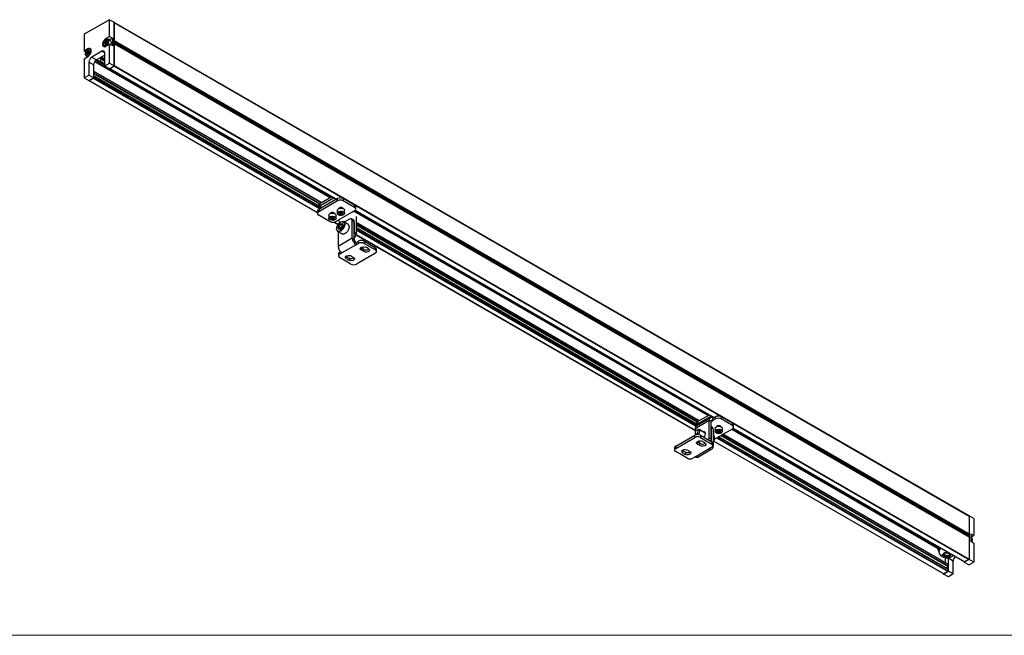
# Model space of a CAD drawing. Header units: millimetres. Extents: x -1115 to 1591, y -400 to 492.
# Tile 4 of 7: x -378 to 359, y -400 to 61. Entities that reach past the tile are written whole.
import ezdxf

# ---------------------------------------------------------------- set-up
doc = ezdxf.new("R2010")
doc.units = ezdxf.units.MM

msp = doc.modelspace()

# ---------------------------------------------------------------- linework, layer by layer
at = {"color": 7, "linetype": 'Continuous', "lineweight": 25}
for p, q in [((-310.47, 60.95), (-329.44, 50)), ((-310.47, 60.95), (-306.87, 59.02)), ((-310.47, 48.37), (-310.47, 60.95)), ((-306.87, 26.36), (-306.87, 59.02)), ((333, -310.51), (-306.87, 58.88)), ((-306.87, 58.78), (-306.87, 45.39)), ((-306.87, 58.78), (333.06, -310.65)), ((-329.44, 50), (-329.44, 37.42)), ((-314.29, 43.49), (-313.75, 44.69)), ((-313.62, 44.64), (-314.16, 43.44)), ((-313.62, 44.83), (-312.69, 45.28)), ((-312.81, 44.16), (-313.62, 44.64)), ((-312.62, 45.16), (-313.56, 44.71)), ((-313.56, 44.71), (-312.74, 44.24)), ((-310.47, 48.37), (-313.23, 46.77)), ((-312.47, 46.33), (-313.23, 46.77)), ((-312.2, 44.34), (-312.74, 43.14)), ((-312.18, 44.34), (-312.72, 43.14)), ((-312.56, 45.12), (-312.62, 45.16)), ((-312.59, 45.17), (-312.19, 44.42)), ((-312.57, 45.26), (-312.17, 44.51)), ((-309.81, 45.11), (-311.79, 46.25)), ((-308.31, 47.17), (-310.84, 45.71)), ((-310.47, 48.37), (-308.31, 47.17)), ((-308.31, 47.17), (-308.31, 41.45)), ((-306.87, 45.39), (333.06, -324.03)), ((332.85, -324.4), (-306.87, 44.9)), ((-306.87, 44.37), (332.39, -324.67)), ((-326.67, 39.02), (-329.44, 37.42)), ((-328.14, 36.65), (-329.44, 37.42)), ((-327.58, 36.27), (-326.79, 37.31)), ((-326.68, 37.22), (-327.47, 36.18)), ((-325.86, 36.75), (-326.68, 37.22)), ((-325.9, 38.57), (-326.67, 39.02)), ((-326.65, 37.4), (-325.81, 37.38)), ((-325.78, 37.25), (-326.61, 37.27)), ((-326.61, 37.27), (-325.79, 36.79)), ((-325.77, 37.25), (-325.78, 37.25)), ((-325.77, 37.24), (-325.72, 36.19)), ((-325.74, 37.29), (-325.69, 36.23)), ((-324.21, 37.91), (-325.22, 38.5)), ((-316.12, 37.27), (-323.78, 32.86)), ((-314, 36.05), (-316.12, 37.27)), ((-314.54, 41.49), (-313.53, 40.91)), ((-313.9, 42.57), (-314.3, 43.32)), ((-314.16, 43.44), (-313.34, 42.96)), ((-314.16, 43.35), (-313.76, 42.6)), ((-313.35, 42.88), (-314.16, 43.35)), ((-312.84, 43), (-313.78, 42.54)), ((-313.76, 42.6), (-313.75, 42.59)), ((-312.82, 43.04), (-313.75, 42.59)), ((-313.23, 41.06), (-310.47, 42.65)), ((-310.47, 28.43), (-310.47, 42.65)), ((-308.31, 41.45), (-310.47, 42.65)), ((332.18, -325.03), (-306.87, 43.88)), ((333, -326.43), (-306.87, 42.96)), ((-306.87, 42.86), (-306.87, 26.6)), ((333.06, -326.57), (-306.87, 42.86)), ((-329.44, 31.7), (-326.67, 33.3)), ((-329.44, 31.7), (-329.44, 17.48)), ((-327.97, 33.74), (-326.94, 33.14)), ((-327.6, 35.03), (-327.64, 36.08)), ((-326.69, 34.92), (-327.52, 34.93)), ((-327.5, 36.09), (-327.46, 35.03)), ((-326.69, 35.62), (-327.5, 36.09)), ((-327.47, 36.18), (-326.65, 35.71)), ((-327.46, 35.03), (-327.39, 34.99)), ((-326.62, 34.98), (-327.45, 34.99)), ((-327.35, 33.38), (-327.35, 32.91)), ((-326.59, 35.63), (-326.5, 35.06)), ((-325.77, 36.07), (-326.56, 35.03)), ((-325.76, 36.05), (-326.55, 35.01)), ((-323.78, 32.86), (-320.24, 30.81)), ((-321.47, 29.65), (-145.19, -72.12)), ((-321.21, 29.99), (-144.77, -71.87)), ((-320.45, 30.69), (-314, 26.97)), ((-314, 34.42), (-320.24, 30.81)), ((-320.03, 30.94), (-314, 27.46)), ((-319.9, 31.01), (-314, 27.6)), ((-317.83, 29.83), (-317.48, 30.03)), ((-314, 27.71), (-317.76, 29.87)), ((-317.75, 32.25), (-314, 30.09)), ((-317.63, 32.33), (-314, 30.23)), ((-317.2, 32.57), (-314, 30.72)), ((-316.92, 32.73), (-314, 31.05)), ((-316.77, 31.26), (-316.77, 31.67)), ((-316.77, 31.58), (-314, 29.99)), ((-316.49, 32.98), (-314, 31.54)), ((-314, 26.39), (-314, 36.05)), ((-325.9, 29.18), (-325.9, 19.53)), ((-322.36, 27.14), (-325.9, 29.18)), ((-322.36, 27.14), (-322.36, 17.41)), ((-151.82, -75.94), (-322.36, 22.51)), ((-322.36, 22.4), (-151.91, -76)), ((-314, 26.39), (-310.47, 28.43)), ((-314, 26.39), (-310.47, 24.28)), ((-310.47, 28.43), (-306.87, 26.36)), ((-310.47, 24.28), (-306.87, 26.36)), ((-310.28, 24.39), (-140.62, -73.56)), ((-307.08, 26.24), (-310.19, 24.44)), ((-310.19, 24.44), (-140.53, -73.51)), ((-307.08, 26.24), (332.85, -343.19)), ((-306.87, 26.6), (333.06, -342.82)), ((-329.44, 17.48), (-325.9, 19.53)), ((-329.44, 17.48), (-325.96, 15.34)), ((-325.96, 15.34), (-322.36, 17.41)), ((-322.36, 17.41), (-325.9, 19.53)), ((-325.84, 15.41), (-154.7, -83.39)), ((-325.75, 15.46), (-322.64, 17.26)), ((-325.75, 15.46), (-154.7, -83.29)), ((-322.64, 17.26), (-152.97, -80.69)), ((-322.36, 21.26), (-152.9, -76.57)), ((-322.36, 20.77), (-153.32, -76.82)), ((-151.47, -79.82), (-322.36, 18.83)), ((-322.36, 18.73), (-151.56, -79.87)), ((-322.36, 17.59), (-152.55, -80.45)), ((-139.68, -73.02), (-153.82, -81.18)), ((-153.11, -76.69), (-144.15, -71.52)), ((-153.11, -78.32), (-142.74, -72.33)), ((-139.68, -74.65), (-139.68, -73.02)), ((-135.44, -73.02), (-135.44, -74.65)), ((-126.95, -77.91), (-135.44, -73.02)), ((-153.99, -77.91), (-153.99, -78.37)), ((-139.68, -74.65), (-153.82, -82.81)), ((-153.11, -76.69), (-153.11, -78.32)), ((-138.7, -80.25), (-138.7, -80.37)), ((-135.7, -80.37), (-135.7, -80.25)), ((-126.95, -79.55), (-135.44, -74.65)), ((-126.95, -79.55), (-126.95, -77.91)), ((-126.07, -80.77), (-126.07, -79.14)), ((-154.7, -82.41), (-154.7, -84.04)), ((-153.82, -81.18), (-153.82, -82.81)), ((-153.82, -85.26), (-145.34, -90.16)), ((-146.32, -85.39), (-146.32, -87.67)), ((-145.07, -83.92), (-145.07, -84.04)), ((-144.54, -88.41), (-145.07, -87.71)), ((-145.05, -87.6), (-144.26, -86.98)), ((-144.99, -87.59), (-144.19, -86.98)), ((-144.99, -87.6), (-144.99, -87.59)), ((-144.98, -87.59), (-144.98, -87.61)), ((-144.98, -87.61), (-144.45, -88.31)), ((-144.45, -87.37), (-144.53, -87.24)), ((-144.46, -87.18), (-144.39, -87.3)), ((-144.45, -88.31), (-144.45, -87.37)), ((-144.37, -87.4), (-144.37, -88.34)), ((-144.37, -88.34), (-143.05, -88.43)), ((-144.08, -86.95), (-142.76, -87.04)), ((-144.07, -86.94), (-142.75, -87.02)), ((-143.05, -88.43), (-143.05, -87.49)), ((-143.02, -87.39), (-142.68, -87.07)), ((-142.62, -87.14), (-142.96, -87.47)), ((-142.96, -87.47), (-142.96, -88.41)), ((-142.96, -88.41), (-142.17, -87.79)), ((-142.09, -87.91), (-142.88, -88.53)), ((-142.67, -87.07), (-142.15, -87.77)), ((-142.67, -87.07), (-142.67, -87.07)), ((-142.59, -87.09), (-142.07, -87.8)), ((-142.17, -87.79), (-142.17, -87.74)), ((-142.15, -87.77), (-142.15, -87.77)), ((-142.07, -84.04), (-142.07, -83.92)), ((-140.82, -87.67), (-140.82, -85.39)), ((-139.95, -81.71), (-139.95, -84)), ((-128.72, -83.02), (-139.33, -89.14)), ((-138.18, -84.74), (-138.71, -84.04)), ((-138.68, -83.92), (-137.89, -83.31)), ((-138.63, -83.92), (-138.62, -83.92)), ((-138.62, -83.92), (-137.83, -83.3)), ((-138.61, -83.91), (-138.61, -83.93)), ((-138.61, -83.93), (-138.09, -84.64)), ((-138.09, -83.69), (-138.16, -83.56)), ((-138.09, -83.51), (-138.03, -83.62)), ((-138.09, -84.64), (-138.09, -83.69)), ((-136.7, -84.9), (-138.02, -84.81)), ((-138.01, -83.73), (-138.01, -84.67)), ((-138.01, -84.67), (-136.69, -84.76)), ((-137.72, -83.28), (-136.4, -83.37)), ((-137.71, -83.26), (-136.39, -83.35)), ((-136.69, -84.76), (-136.69, -83.82)), ((-136.66, -83.71), (-136.32, -83.39)), ((-136.26, -83.46), (-136.6, -83.79)), ((-136.6, -83.79), (-136.6, -84.74)), ((-136.6, -84.74), (-135.8, -84.12)), ((-135.72, -84.24), (-136.52, -84.85)), ((-136.31, -83.4), (-135.78, -84.1)), ((-136.31, -83.4), (-136.31, -83.4)), ((-136.23, -83.42), (-135.7, -84.12)), ((-135.8, -84.12), (-135.8, -84.07)), ((-135.78, -84.1), (-135.78, -84.1)), ((-130.84, -88.33), (-134.72, -90.57)), ((-134.45, -84), (-134.45, -81.71)), ((-127.93, -88.99), (-129.34, -88.18)), ((-128.72, -83.02), (-126.95, -82)), ((-127.51, -82.32), (137.65, -235.4)), ((-127.09, -82.08), (138.07, -235.15)), ((-126.53, -81.69), (142.23, -236.84)), ((-126.46, -81.63), (142.32, -236.79)), ((-125.89, -86.28), (-125.89, -99.35)), ((-143.06, -88.57), (-144.38, -88.48)), ((-142.25, -90.58), (-139.33, -92.26)), ((-142.12, -90.55), (-139.28, -92.19)), ((-141.09, -90.16), (-139.33, -89.14)), ((-139.1, -95.72), (-139.25, -94.21)), ((-139.07, -93.66), (-137.95, -92.07)), ((-138.82, -94.19), (-138.68, -95.7)), ((-137.34, -95.05), (-138.82, -94.19)), ((-137.61, -92.32), (-138.74, -93.91)), ((-138.74, -93.91), (-137.25, -94.77)), ((-138.68, -95.7), (-138.52, -95.79)), ((-137.39, -95.72), (-138.66, -95.8)), ((-136.13, -93.18), (-137.61, -92.32)), ((-137.53, -91.78), (-136.26, -91.7)), ((-136.14, -92.1), (-137.4, -92.17)), ((-137.4, -92.17), (-136.02, -92.98)), ((-136.07, -93.96), (-137.2, -95.55)), ((-136.04, -94.01), (-137.16, -95.6)), ((-136.1, -92.12), (-136.14, -92.1)), ((-136.1, -92.1), (-135.95, -93.61)), ((-136.01, -91.95), (-135.87, -93.46)), ((-132.04, -92.12), (-135.29, -90.24)), ((-128.72, -102.61), (-128.72, -89.55)), ((-127.3, -90.37), (-128.72, -89.55)), ((-127.3, -90.37), (-127.3, -98.53)), ((-127.3, -103.43), (-127.3, -90.37)), ((131.02, -239.23), (-125.89, -90.92)), ((-125.89, -91.02), (130.93, -239.28)), ((-125.89, -92.16), (129.94, -239.85)), ((-125.89, -92.65), (129.53, -240.1)), ((130.2, -242.43), (-125.89, -94.59)), ((-125.89, -94.69), (130.11, -242.48)), ((-139.54, -97.6), (-136.29, -99.48)), ((-139.33, -97.72), (-139.33, -108.74)), ((-128.72, -102.61), (-139.33, -108.74)), ((-137.59, -95.89), (-138.85, -95.97)), ((-127.3, -103.43), (-128.72, -102.61)), ((-127.3, -98.53), (-125.89, -99.35)), ((-125.95, -99.99), (127.96, -246.56)), ((-125.92, -99.9), (127.96, -246.46)), ((-125.89, -95.84), (129.12, -243.05)), ((-125.89, -96.32), (128.7, -243.3)), ((-125.82, -99.31), (-125.82, -98.57)), ((-125.89, -107.51), (-136.5, -113.64)), ((-125.89, -105.88), (-124.12, -104.86)), ((-125.89, -105.88), (-125.89, -107.51)), ((-125.89, -107.51), (-124.12, -106.49)), ((-124.12, -106.49), (-124.12, -104.86)), ((-121.67, -110.02), (-122.3, -109.65)), ((-121.67, -111.65), (-121.67, -110.02)), ((-119.88, -104.86), (-119.88, -106.49)), ((-119.88, -104.86), (-111.39, -109.76)), ((-119.88, -106.49), (-111.39, -111.39)), ((-111.39, -111.39), (-111.39, -109.76)), ((-139.14, -114.25), (-139.14, -115.88)), ((-138.26, -113.02), (-137.66, -112.68)), ((-138.26, -113.02), (-138.26, -114.66)), ((-138.26, -114.66), (-136.5, -113.64)), ((-129.78, -122), (-138.26, -117.11)), ((-133.43, -117.73), (-133.43, -116.09)), ((-130.85, -119.21), (-130.85, -117.58)), ((-111.39, -113.84), (-125.54, -122)), ((-120.32, -112.43), (-120.32, -110.79)), ((-110.52, -112.62), (-110.52, -110.98)), ((129.73, -239.97), (138.69, -234.8)), ((129.73, -241.6), (140.11, -235.61)), ((127.96, -245.07), (138.57, -238.95)), ((139.4, -237.12), (128.79, -243.24)), ((128.85, -241.2), (128.85, -241.65)), ((129.73, -239.97), (129.73, -241.6)), ((138.57, -252.02), (138.57, -238.95)), ((139.98, -239.77), (138.57, -238.95)), ((139.98, -239.77), (141.4, -238.95)), ((139.98, -252.83), (139.98, -239.77)), ((143.16, -236.3), (141.4, -237.32)), ((141.4, -238.95), (141.4, -237.32)), ((143.16, -237.93), (141.4, -238.95)), ((143.16, -237.93), (143.16, -236.3)), ((147.41, -236.3), (147.41, -237.93)), ((155.89, -241.2), (147.41, -236.3)), ((155.89, -242.83), (147.41, -237.93)), ((155.89, -242.83), (155.89, -241.2)), ((156.77, -244.05), (156.77, -242.42)), ((113.47, -258.34), (127.61, -250.18)), ((127.61, -251.81), (127.61, -250.18)), ((127.89, -248.38), (127.89, -249.12)), ((127.96, -245.07), (127.96, -247.89)), ((127.96, -249.65), (127.96, -250.01)), ((129.66, -246.06), (129.02, -246.42)), ((135.49, -248.58), (130.91, -245.93)), ((131.85, -250.18), (131.85, -251.81)), ((131.85, -250.18), (140.34, -255.08)), ((135.48, -248.49), (135.36, -248.5)), ((140.77, -244.11), (139.98, -243.65)), ((139.98, -244.67), (139.98, -254.88)), ((141.4, -245.48), (139.98, -244.67)), ((141.4, -245.48), (141.4, -258.55)), ((141.61, -250.09), (141.4, -249.97)), ((142.02, -250.45), (142.02, -248.67)), ((142.4, -253.07), (155.89, -245.28)), ((142.89, -244.99), (142.89, -247.28)), ((144.14, -243.53), (144.14, -243.65)), ((144.37, -247.83), (144.22, -247.07)), ((144.3, -246.96), (145.37, -246.51)), ((144.32, -246.97), (144.32, -246.99)), ((144.32, -246.98), (144.47, -247.74)), ((144.34, -246.97), (145.41, -246.52)), ((144.47, -247.74), (144.47, -246.92)), ((145.71, -248.23), (144.49, -247.92)), ((144.53, -246.89), (144.53, -247.79)), ((144.53, -247.79), (145.75, -248.09)), ((145.54, -246.51), (146.76, -246.81)), ((145.57, -246.49), (146.78, -246.8)), ((145.75, -248.09), (145.75, -247.15)), ((145.8, -247.06), (146.39, -246.72)), ((145.85, -247.14), (145.85, -248.09)), ((145.85, -248.09), (146.92, -247.63)), ((146.98, -247.76), (145.91, -248.22)), ((146.81, -246.83), (146.96, -247.59)), ((146.9, -246.89), (147.06, -247.65)), ((146.92, -247.63), (146.92, -247.39)), ((147.14, -243.65), (147.14, -243.53)), ((147.2, -250.3), (317.29, -348.49)), ((147.62, -250.05), (317.51, -348.13)), ((148.39, -247.28), (148.39, -244.99)), ((148.61, -249.48), (317.51, -346.98)), ((317.44, -346.85), (148.7, -249.43)), ((155.33, -245.6), (309.99, -334.89)), ((155.75, -245.36), (309.99, -334.4)), ((156.32, -244.97), (329.59, -345)), ((156.38, -244.91), (329.74, -344.98)), ((113.47, -259.98), (127.61, -251.81)), ((130.06, -255.34), (129.43, -254.97)), ((130.06, -256.97), (130.06, -255.34)), ((131.41, -257.75), (131.41, -256.12)), ((131.85, -251.81), (140.34, -256.71)), ((138.57, -252.02), (139.98, -252.83)), ((140.34, -256.71), (140.34, -255.08)), ((141.21, -257.94), (141.21, -256.3)), ((141.88, -254.6), (314.03, -353.98)), ((141.92, -254.52), (314.18, -353.97)), ((144.01, -252.14), (317.29, -352.17)), ((144.44, -251.89), (317.51, -351.8)), ((145.43, -251.32), (317.51, -350.66)), ((317.44, -350.52), (145.51, -251.27)), ((112.59, -259.57), (112.59, -261.2)), ((113.47, -258.34), (113.47, -259.98)), ((121.95, -267.33), (113.47, -262.43)), ((118.3, -263.05), (118.3, -261.41)), ((120.88, -264.53), (120.88, -262.9)), ((127.96, -266.31), (138.57, -260.18)), ((129.96, -266.5), (140.57, -260.38)), ((140.34, -259.16), (138.57, -260.18)), ((141.11, -258.38), (141.4, -258.55)), ((127.96, -266.31), (126.19, -267.33)), ((332.94, -310.48), (333.06, -310.4)), ((333.06, -310.4), (333.06, -343.07)), ((336.54, -312.55), (333.06, -310.4)), ((333.06, -310.65), (333.06, -324.03)), ((336.54, -312.55), (336.54, -325.14)), ((334.45, -323.89), (336.54, -325.14)), ((334.45, -323.89), (334.45, -329.61)), ((332.18, -325.03), (332.18, -325.95)), ((332.85, -324.4), (332.39, -324.67)), ((333.06, -326.57), (333.06, -342.82)), ((334.45, -326.34), (336.54, -325.14)), ((335.07, -327.17), (334.45, -326.81)), ((336.54, -330.85), (334.45, -329.61)), ((336.54, -330.85), (336.54, -345.07)), ((309.99, -334), (310.1, -333.75)), ((309.99, -336.24), (309.99, -334)), ((310.4, -335.27), (310.4, -333.93)), ((310.44, -336.74), (310.44, -337.15)), ((315.38, -345.66), (315.38, -341.8)), ((317.57, -352.01), (317.57, -342.28)), ((321.1, -344.32), (317.57, -342.28)), ((321.1, -353.98), (321.1, -344.32)), ((333.06, -343.07), (329.46, -345.14)), ((329.46, -344.93), (329.46, -345.14)), ((329.46, -345.14), (333, -347.11)), ((332.85, -343.19), (329.74, -344.98)), ((336.54, -345.07), (333, -347.11)), ((336.54, -345.07), (333.06, -343.07)), ((317.57, -352.01), (313.97, -354.09)), ((314.18, -353.97), (317.29, -352.17)), ((315.61, -349.46), (317.29, -348.49)), ((317.51, -348.13), (317.51, -346.98)), ((317.51, -351.8), (317.51, -350.66)), ((321.1, -353.98), (317.57, -352.01)), ((313.97, -354.09), (313.97, -353.94)), ((317.57, -356.02), (313.97, -354.09)), ((321.1, -353.98), (317.57, -356.02))]:
    msp.add_line(p, q, dxfattribs=at)
at = {"color": 7, "linetype": 'Continuous', "lineweight": 18}
msp.add_line((-1114.81, -399.92), (382.28, -399.92), dxfattribs=at)
at = {"color": 7, "linetype": 'Continuous', "lineweight": 25, "flags": 128}
for points in [[(-313.23, 46.77), (-314.08, 46.11), (-314.82, 45.18), (-315.38, 44.11), (-315.67, 43), (-315.67, 42.01), (-315.38, 41.25), (-314.82, 40.81), (-314.08, 40.74), (-313.23, 41.06)], [(-313.39, 41.67), (-314.05, 41.49), (-314.61, 41.65), (-314.97, 42.11), (-315.11, 42.81), (-314.99, 43.66), (-314.63, 44.55), (-314.09, 45.35), (-313.43, 45.96), (-312.74, 46.29), (-312.12, 46.3), (-311.65, 45.99), (-311.4, 45.39), (-311.39, 44.6), (-311.63, 43.72), (-312.09, 42.86), (-312.7, 42.15), (-313.39, 41.67)], [(-311.61, 46.13), (-311.52, 46.02), (-311.26, 45.41), (-311.25, 44.59), (-311.5, 43.67), (-311.98, 42.78), (-312.61, 42.04), (-313.32, 41.54)], [(-312.18, 44.34), (-312.19, 44.34), (-312.2, 44.34), (-312.2, 44.34), (-312.2, 44.34)], [(-309.81, 45.11), (-309.54, 44.88), (-309.28, 44.27), (-309.27, 43.45), (-309.52, 42.53), (-309.66, 42.21)], [(-325.81, 38.58), (-325.27, 38.4), (-324.91, 37.93), (-324.8, 37.21), (-324.93, 36.35), (-325.3, 35.47), (-325.86, 34.68), (-326.52, 34.09), (-327.21, 33.77), (-327.82, 33.79), (-328.28, 34.12), (-328.52, 34.72), (-328.51, 35.52), (-328.25, 36.41), (-327.78, 37.26), (-327.16, 37.97), (-326.47, 38.42), (-325.81, 38.58)], [(-325.22, 38.5), (-325.14, 38.45), (-324.78, 37.95), (-324.65, 37.21), (-324.79, 36.32), (-325.18, 35.4), (-325.75, 34.58), (-326.44, 33.97), (-327.16, 33.64), (-327.79, 33.66), (-327.97, 33.74)], [(-326.67, 33.3), (-325.82, 33.96), (-325.08, 34.89), (-324.53, 35.97), (-324.23, 37.07), (-324.23, 38.06), (-324.53, 38.82), (-325.08, 39.27), (-325.82, 39.33), (-326.67, 39.02)], [(-313.32, 41.54), (-314.01, 41.36), (-314.54, 41.49)], [(-313.76, 42.59), (-313.76, 42.59), (-313.76, 42.6)], [(-312.74, 43.14), (-312.74, 43.14), (-312.73, 43.14), (-312.73, 43.14), (-312.72, 43.14)], [(-326.55, 35.01), (-326.55, 35.02), (-326.56, 35.02), (-326.56, 35.03), (-326.56, 35.03)], [(-325.77, 36.07), (-325.77, 36.07), (-325.77, 36.07), (-325.76, 36.06), (-325.76, 36.05)], [(-153.11, -78.32), (-153.49, -78.59), (-153.54, -78.63)], [(-139.95, -81.71), (-139.89, -81.38), (-139.51, -80.85), (-138.81, -80.42), (-137.9, -80.18), (-136.89, -80.13)], [(-138.34, -79.92), (-138.68, -80.22), (-138.78, -80.4)], [(-135.63, -80.4), (-135.73, -80.22), (-136.07, -79.92), (-136.59, -79.72), (-137.2, -79.64), (-137.82, -79.72), (-138.34, -79.92)], [(-136.89, -80.13), (-135.92, -80.31), (-135.13, -80.67), (-134.62, -81.17), (-134.45, -81.71)], [(-146.32, -85.39), (-146.26, -85.06), (-145.87, -84.52), (-145.17, -84.1), (-144.26, -83.85), (-143.25, -83.81)], [(-146.32, -87.67), (-146.26, -87.34), (-145.87, -86.81), (-145.17, -86.38), (-144.26, -86.14), (-143.25, -86.09)], [(-143.26, -86.23), (-142.33, -86.4), (-141.57, -86.75), (-141.08, -87.23), (-140.92, -87.79), (-141.12, -88.34), (-141.65, -88.81), (-142.44, -89.14), (-143.38, -89.28), (-144.35, -89.21), (-145.21, -88.95), (-145.85, -88.53), (-146.18, -88), (-146.16, -87.44), (-145.79, -86.92), (-145.12, -86.51), (-144.23, -86.27), (-143.26, -86.23)], [(-144.7, -83.59), (-145.05, -83.89), (-145.14, -84.07)], [(-144.98, -87.61), (-144.98, -87.6), (-144.99, -87.59)], [(-142, -84.07), (-142.09, -83.89), (-142.44, -83.59), (-142.96, -83.39), (-143.57, -83.32), (-144.18, -83.39), (-144.7, -83.59)], [(-144.08, -86.95), (-144.08, -86.95), (-144.08, -86.95), (-144.07, -86.94), (-144.07, -86.94)], [(-143.25, -83.81), (-142.29, -83.98), (-141.49, -84.34), (-140.98, -84.85), (-140.82, -85.39)], [(-143.25, -86.09), (-142.29, -86.27), (-141.49, -86.63), (-140.98, -87.13), (-140.82, -87.67)], [(-142.76, -87.04), (-142.76, -87.04), (-142.76, -87.04), (-142.76, -87.03), (-142.75, -87.02)], [(-139.95, -84), (-139.89, -83.67), (-139.51, -83.13), (-138.81, -82.71), (-137.9, -82.46), (-136.89, -82.42)], [(-136.9, -82.56), (-135.97, -82.73), (-135.21, -83.08), (-134.71, -83.56), (-134.55, -84.11), (-134.76, -84.66), (-135.29, -85.14), (-136.08, -85.46), (-137.02, -85.61), (-137.99, -85.54), (-138.85, -85.28), (-139.49, -84.86), (-139.82, -84.33), (-139.8, -83.76), (-139.42, -83.24), (-138.75, -82.84), (-137.87, -82.6), (-136.9, -82.56)], [(-138.61, -83.93), (-138.62, -83.93), (-138.62, -83.92)], [(-137.72, -83.28), (-137.71, -83.28), (-137.71, -83.28), (-137.71, -83.27), (-137.71, -83.26)], [(-136.89, -82.42), (-135.92, -82.59), (-135.13, -82.96), (-134.62, -83.46), (-134.45, -84)], [(-136.4, -83.37), (-136.4, -83.37), (-136.39, -83.37), (-136.39, -83.36), (-136.39, -83.35)], [(-139.84, -97.15), (-140.19, -96.66), (-140.41, -95.82), (-140.37, -94.82), (-140.08, -93.72), (-139.57, -92.64), (-138.88, -91.66), (-138.07, -90.88), (-137.21, -90.36), (-136.39, -90.14), (-135.81, -90.21)], [(-135.88, -95.54), (-136.63, -96.43), (-137.47, -97.09), (-138.32, -97.46), (-139.1, -97.51), (-139.74, -97.24), (-139.84, -97.15)], [(-135.65, -95.71), (-136.45, -96.64), (-137.33, -97.34), (-138.22, -97.73), (-139.04, -97.78), (-139.54, -97.6)], [(-137.2, -95.55), (-137.2, -95.55), (-137.2, -95.56), (-137.18, -95.58), (-137.16, -95.6)], [(-136.14, -92.1), (-136.11, -92.1), (-136.11, -92.1)], [(-136.07, -93.96), (-136.07, -93.96), (-136.07, -93.97), (-136.06, -93.99), (-136.04, -94.01)], [(-135.81, -90.21), (-135.67, -90.26), (-135.12, -90.69), (-134.79, -91.41), (-134.7, -92.34), (-134.86, -93.4), (-135.27, -94.5), (-135.88, -95.54)], [(-135.29, -90.24), (-134.86, -90.62), (-134.51, -91.37), (-134.41, -92.34), (-134.59, -93.46), (-135.01, -94.61), (-135.65, -95.71)], [(-132.04, -92.12), (-131.61, -92.5), (-131.25, -93.25), (-131.16, -94.22), (-131.33, -95.34), (-131.76, -96.49), (-132.4, -97.59)], [(-132.4, -97.59), (-133.19, -98.52), (-134.08, -99.21), (-134.96, -99.6), (-135.78, -99.65), (-136.29, -99.48)], [(-125.82, -99.31), (-125.83, -99.52), (-125.96, -100.03)], [(-121.67, -111.65), (-122.35, -111.24), (-122.7, -110.72), (-122.68, -110.15), (-122.29, -109.64), (-121.58, -109.25), (-120.68, -109.04), (-119.7, -109.06), (-118.81, -109.28)], [(-133.43, -117.73), (-133.82, -117.21), (-133.84, -116.65), (-133.49, -116.12), (-132.82, -115.72), (-131.92, -115.49), (-130.95, -115.48), (-130.04, -115.68), (-129.33, -116.07)], [(-127.98, -116.85), (-127.31, -117.26), (-126.96, -117.78), (-126.98, -118.34), (-127.37, -118.86), (-128.07, -119.25), (-128.98, -119.45), (-129.96, -119.44), (-130.85, -119.21)], [(-116.23, -110.77), (-115.84, -111.29), (-115.81, -111.85), (-116.17, -112.38), (-116.84, -112.78), (-117.74, -113.01), (-118.71, -113.02), (-119.62, -112.82), (-120.32, -112.43)], [(129.73, -241.6), (129.36, -241.87), (129.31, -241.91)], [(147.21, -243.68), (147.12, -243.5), (146.77, -243.2), (146.25, -243), (145.64, -242.93), (145.03, -243), (144.51, -243.2), (144.16, -243.5), (144.07, -243.68)], [(127.89, -249.12), (127.94, -249.56), (128.1, -249.95)], [(128.36, -247.06), (128.06, -247.6), (127.9, -248.17), (127.92, -248.67), (128.11, -249.03), (128.43, -249.18), (128.84, -249.12), (129.29, -248.85), (129.69, -248.4), (129.99, -247.86), (130.14, -247.29), (130.12, -246.79), (129.94, -246.43), (129.61, -246.27), (129.2, -246.34), (128.76, -246.61), (128.36, -247.06)], [(130.23, -249.7), (130.7, -249.15), (131.16, -248.29), (131.4, -247.41), (131.38, -246.63), (131.09, -246.07), (130.58, -245.82), (129.94, -245.92), (129.66, -246.06)], [(133.54, -247.45), (134.03, -247.3), (134.71, -247.36), (135.21, -247.76), (135.48, -248.45), (135.48, -249.35), (135.21, -250.35), (134.71, -251.33), (134.46, -251.69)], [(134.95, -248.27), (135.07, -248.22), (135.39, -248.13)], [(141.4, -249.94), (141.43, -249.97), (141.52, -250.04)], [(141.4, -255.35), (141.59, -255.03), (142.13, -253.89), (142.44, -252.74), (142.48, -251.68), (142.25, -250.81), (141.78, -250.2), (141.61, -250.09)], [(142.89, -244.99), (142.98, -244.59), (143.41, -244.07), (144.14, -243.66), (145.07, -243.44), (146.08, -243.43), (147.03, -243.62), (147.79, -244.01), (148.27, -244.52), (148.39, -244.99)], [(142.89, -247.28), (142.98, -246.88), (143.41, -246.35), (144.14, -245.95), (145.07, -245.73), (146.08, -245.71), (147.03, -245.91), (147.79, -246.29), (148.27, -246.81), (148.39, -247.28)], [(143.01, -247.54), (143.07, -246.98), (143.49, -246.47), (144.19, -246.08), (145.09, -245.86), (146.07, -245.85), (146.98, -246.04), (147.72, -246.41), (148.17, -246.91), (148.28, -247.47), (148.04, -248.01), (147.47, -248.47), (146.65, -248.77), (145.7, -248.89), (144.74, -248.8), (143.9, -248.51), (143.29, -248.07), (143.01, -247.54)], [(145.54, -246.51), (145.54, -246.51), (145.55, -246.51), (145.56, -246.5), (145.57, -246.49)], [(146.78, -246.8), (146.78, -246.81), (146.77, -246.81), (146.76, -246.81), (146.76, -246.81)], [(130.06, -256.97), (129.38, -256.56), (129.03, -256.04), (129.05, -255.47), (129.44, -254.96), (130.15, -254.57), (131.05, -254.37), (132.03, -254.38), (132.92, -254.6)], [(135.5, -256.09), (135.89, -256.61), (135.92, -257.17), (135.56, -257.7), (134.89, -258.1), (133.99, -258.33), (133.02, -258.34), (132.11, -258.14), (131.41, -257.75)], [(118.3, -263.05), (117.91, -262.53), (117.89, -261.97), (118.24, -261.44), (118.91, -261.04), (119.81, -260.81), (120.78, -260.8), (121.69, -261), (122.4, -261.39)], [(123.75, -262.17), (124.42, -262.58), (124.77, -263.1), (124.75, -263.67), (124.36, -264.18), (123.66, -264.57), (122.75, -264.77), (121.77, -264.76), (120.88, -264.53)], [(335.22, -330.07), (335.28, -329.95), (335.58, -329.03), (335.63, -328.18), (335.42, -327.51), (335.07, -327.17)], [(314.27, -339.7), (314.24, -339.67), (314.22, -339.27), (314.45, -338.89), (314.97, -338.52), (315.7, -338.29), (316.53, -338.22), (317.35, -338.32), (318.04, -338.59), (318.5, -338.95), (318.69, -339.35), (318.61, -339.76), (318.27, -340.13), (317.66, -340.45), (317.1, -340.59), (317.1, -340.59)], [(317.57, -342.28), (317.61, -341.78), (317.61, -341.77)]]:
    msp.add_lwpolyline(points, dxfattribs=at)
at = {"color": 7, "linetype": 'Continuous', "lineweight": 25}
for centre, radius, start, end in [((-313.48, 44.58), 0.292, 119.10411, 157.50888), ((-313.9, 44.16), 0.548, 60.02076, 74.6657), ((-313.48, 44.83), 0.144, 177.87797, 236.78437), ((-313.49, 44.58), 0.146, 119.10411, 157.50888), ((-312.67, 44.11), 0.146, 119.10411, 157.50888), ((-312.88, 44.12), 0.177, 7.20871, 40.17525), ((-312.64, 45.22), 0.0819, 30.76441, 124.10121), ((-312.54, 45.28), 0.144, 177.87797, 236.78437), ((-312.6, 45.11), 0.05, 75.02369, 119.51189), ((-312.52, 45.2), 0.0781, 133.7327, 203.83917), ((-312.12, 44.45), 0.078, 133.69729, 204.42983), ((-312.36, 44.44), 0.204, 331.48154, 20.66109), ((-326.63, 37.2), 0.195, 96.95218, 147.70635), ((-326.45, 37.62), 0.462, 222.57907, 239.95616), ((-326.6, 37.17), 0.0975, 96.95218, 147.70635), ((-326.55, 37.36), 0.112, 158.18488, 234.18465), ((-325.71, 37.34), 0.112, 158.18488, 234.18465), ((-325.82, 37.3), 0.0841, 353.61802, 85.17663), ((-325.71, 37.24), 0.0529, 116.53095, 177.61748), ((-315.3, 36.26), 1.31, 350.78596, 129.20329), ((-314.11, 43.39), 0.204, 151.48154, 200.66109), ((-314.21, 43.25), 0.114, 65.65036, 140.24732), ((-314.43, 42.96), 0.548, 60.02076, 74.6657), ((-314.07, 43.39), 0.102, 151.48154, 200.66109), ((-313.81, 42.5), 0.114, 65.65036, 140.24732), ((-313.83, 42.61), 0.0819, 210.76441, 304.10121), ((-313.72, 42.55), 0.0554, 120.46545, 181.55428), ((-313.25, 42.91), 0.102, 151.48154, 200.66109), ((-313.32, 42.98), 0.106, 256.58622, 307.81591), ((-313.11, 43.17), 0.306, 222.16607, 242.20213), ((-312.99, 43.25), 0.292, 299.10411, 337.50888), ((-312.79, 43), 0.0557, 121.66343, 181.45859), ((-313.6, 39.77), 4.46, 78.40267, 79.76638), ((-327.35, 36.08), 0.299, 141.56166, 179.38879), ((-327.57, 35.96), 0.148, 62.9639, 120.18089), ((-327.53, 34.9), 0.148, 62.9639, 120.18089), ((-327.52, 35.02), 0.0841, 173.61802, 265.17663), ((-327.24, 36.58), 0.462, 222.57907, 239.95616), ((-327.45, 34.91), 0.0801, 93.54246, 164.93814), ((-327.35, 36.09), 0.149, 141.56166, 179.38879), ((-327.41, 35.03), 0.0528, 178.98279, 224.64754), ((-326.54, 35.61), 0.149, 141.56166, 179.38879), ((-326.65, 35.8), 0.187, 259.98321, 291.26712), ((-326.71, 35.11), 0.195, 276.95218, 327.70635), ((-326.61, 34.9), 0.0804, 94.73584, 164.8673), ((-337.61, 26.47), 14.33, 39.69221, 40.11637), ((-321.29, 28.97), 4.61, 122.60548, 177.39452), ((-325.78, 36.7), 0.0975, 96.95218, 147.70635), ((-325.93, 36.47), 0.282, 55.79682, 77.58549), ((-325.87, 36.72), 0.102, 350.81833, 43.9274), ((-325.99, 36.24), 0.299, 321.56166, 359.38879), ((-325.67, 36.19), 0.0531, 116.60755, 176.71102), ((-317.76, 26.93), 4.61, 122.60548, 177.39452), ((-319.02, 31.74), 2.25, 301.93975, 358.06563), ((-318.27, 31.31), 1.5, 301.93975, 358.06563), ((-137.56, -77.11), 4.61, 62.60967, 117.39033), ((-152.49, -78.06), 1.51, 114.37466, 174.3052), ((-137.56, -78.74), 4.61, 62.60967, 117.39033), ((-127.57, -79.29), 1.51, 5.6948, 65.62534), ((-127.42, -80.77), 1.31, 290.78342, 69.21658), ((-153.2, -82.55), 1.51, 114.37466, 174.3052), ((-153.36, -84.04), 1.31, 110.78342, 249.21658), ((-145.01, -87.66), 0.0787, 120.69334, 216.64247), ((-145.1, -87.6), 0.118, 282.74951, 354.71381), ((-145.02, -87.54), 0.0589, 241.06826, 303.97381), ((-144.57, -88.3), 0.118, 282.74951, 354.71381), ((-144.38, -88.26), 0.221, 223.53363, 270.05489), ((-144.34, -87.4), 0.116, 114.77007, 162.57886), ((-144.37, -87.29), 0.111, 223.53363, 270.05489), ((-144.37, -88.23), 0.111, 223.53363, 270.05489), ((-144.02, -87.29), 0.366, 181.53923, 198.27404), ((-145.22, -88.34), 0.845, 350.53902, 0.00824), ((-144.1, -87.21), 0.279, 84.19475, 123.85879), ((-144.23, -86.93), 0.0605, 241.9058, 301.99437), ((-143.9, -88.43), 0.845, 350.53902, 0.00824), ((-144.27, -87.06), 1.29, 340.49379, 345.19989), ((-143.04, -87.35), 0.139, 264.19475, 303.85879), ((-143.04, -88.29), 0.139, 264.19475, 303.85879), ((-143.11, -87.52), 0.16, 19.47628, 55.59679), ((-142.82, -88.4), 0.137, 183.69658, 245.64333), ((-142.75, -87.24), 0.221, 43.53363, 90.05489), ((-142.62, -87.02), 0.0745, 222.40744, 288.73697), ((-142.2, -87.75), 0.049, 305.31295, 343.82674), ((-142.03, -87.79), 0.137, 183.69658, 245.64333), ((-142.09, -87.73), 0.0741, 220.85295, 288.83585), ((-142.13, -87.84), 0.0787, 300.69334, 36.64247), ((-138.64, -83.99), 0.0787, 120.69334, 216.64247), ((-138.73, -83.92), 0.118, 282.74951, 354.71381), ((-138.66, -83.87), 0.0589, 241.06826, 303.97381), ((-138.21, -84.63), 0.118, 282.74951, 354.71381), ((-138.02, -84.59), 0.221, 223.53363, 270.05489), ((-137.98, -83.73), 0.116, 114.77007, 162.57886), ((-138.01, -83.62), 0.111, 223.53363, 270.05489), ((-138.01, -84.56), 0.111, 223.53363, 270.05489), ((-137.66, -83.61), 0.366, 181.53923, 198.27404), ((-138.85, -84.67), 0.845, 350.53902, 0.00824), ((-137.74, -83.54), 0.279, 84.19475, 123.85879), ((-137.86, -83.25), 0.0605, 241.9058, 301.99437), ((-137.53, -84.76), 0.845, 350.53902, 0.00824), ((-136.67, -84.62), 0.279, 264.19475, 303.85879), ((-137.91, -83.38), 1.29, 340.49379, 345.19989), ((-136.67, -83.68), 0.139, 264.19475, 303.85879), ((-136.67, -84.62), 0.139, 264.19475, 303.85879), ((-136.75, -83.85), 0.16, 19.47628, 55.59679), ((-136.46, -84.73), 0.137, 183.69658, 245.64333), ((-136.39, -83.57), 0.221, 43.53363, 90.05489), ((-136.25, -83.35), 0.0745, 222.40744, 288.73697), ((-135.83, -84.08), 0.049, 305.31295, 343.82674), ((-135.67, -84.11), 0.137, 183.69658, 245.64333), ((-135.73, -84.05), 0.0741, 220.85295, 288.83585), ((-135.76, -84.17), 0.0787, 300.69334, 36.64247), ((-130.01, -89.34), 1.31, 350.78596, 129.20329), ((-143.21, -86.07), 4.61, 242.60967, 297.39033), ((-143.04, -88.29), 0.279, 264.19475, 303.85879), ((-141, -91.74), 3.09, 16.76639, 57.30337), ((-138.38, -94.18), 0.864, 143.07629, 181.87998), ((-139.01, -94.56), 0.424, 63.38334, 123.3302), ((-138.87, -96.08), 0.424, 63.38334, 123.3302), ((-138.86, -95.73), 0.242, 177.44488, 271.76934), ((-137.81, -92.3), 1.86, 227.08812, 239.99692), ((-138.63, -96.03), 0.23, 97.77818, 167.12718), ((-138.39, -94.17), 0.432, 143.07629, 181.87998), ((-138.53, -95.69), 0.15, 182.30576, 224.37659), ((-137.41, -92.4), 0.63, 100.79563, 149.03939), ((-136.68, -90.71), 1.86, 227.08812, 239.99692), ((-137.34, -92.48), 0.315, 100.79563, 149.03939), ((-137.7, -95.28), 0.63, 280.79563, 329.03939), ((-137.36, -95.95), 0.23, 97.76043, 167.12826), ((-137.2, -91.89), 0.346, 160.75934, 234.47052), ((-136.9, -95.03), 0.432, 143.07629, 181.87998), ((-137.24, -94.54), 0.512, 259.72206, 293.74946), ((-131.66, -90.03), 7.33, 220.32144, 222.81243), ((-135.93, -91.81), 0.346, 160.75934, 234.47052), ((-136.25, -91.94), 0.242, 357.44488, 91.76934), ((-135.79, -93.41), 0.408, 122.44131, 145.82228), ((-136.31, -94.07), 0.906, 69.44022, 78.23064), ((-135.93, -92.1), 0.167, 118.81793, 181.56631), ((-136.73, -93.49), 0.864, 323.07629, 1.87998), ((-135.78, -93.61), 0.172, 119.70105, 179.66528), ((-128.77, -90.2), 1.48, 353.70115, 54.98667), ((-122.58, -102.34), 6.15, 182.60548, 237.39452), ((-130.61, -99.1), 4.73, 314.38448, 356.93028), ((-128.11, -98.61), 2.29, 345.55055, 14.44945), ((-133.18, -108.46), 6.15, 182.60548, 237.39452), ((-124.23, -103.29), 3.07, 182.60548, 237.39452), ((-122, -108.95), 4.61, 62.60967, 117.39033), ((-122, -110.59), 4.61, 62.60967, 117.39033), ((-123.55, -114.83), 5.17, 51.32095, 68.68443), ((-122.39, -118.47), 9.86, 51.32095, 68.68443), ((-112.02, -111.13), 1.51, 5.6948, 65.62534), ((-137.64, -114.4), 1.51, 114.37466, 174.3052), ((-137.8, -115.88), 1.31, 110.78342, 249.21658), ((-127.27, -108.39), 9.86, 231.32095, 248.68443), ((-127.27, -110.03), 9.86, 231.32095, 248.68443), ((-129.43, -114.28), 3.59, 246.674, 305.27089), ((-126.11, -112.04), 5.17, 231.32095, 248.68443), ((-123.55, -116.46), 5.17, 51.32095, 68.68443), ((-118.28, -107.87), 3.57, 235.01466, 305.29922), ((-111.86, -112.62), 1.31, 290.78342, 69.21658), ((-127.66, -117.91), 4.61, 242.60967, 297.39033), ((145.29, -240.39), 4.61, 62.60967, 117.39033), ((129.86, -244.83), 1.92, 124.05635, 187.25583), ((130.35, -241.35), 1.51, 114.37466, 174.3052), ((140.29, -238.67), 1.75, 50.79671, 189.21404), ((140.84, -239.63), 0.873, 50.79671, 189.21404), ((145.29, -242.03), 4.61, 62.60967, 117.39033), ((155.27, -242.57), 1.51, 5.6948, 65.62534), ((155.43, -244.05), 1.31, 290.78342, 69.21658), ((129.73, -254.27), 4.61, 62.60967, 117.39033), ((139.93, -245.32), 1.48, 353.70115, 54.98667), ((140.66, -248.82), 1.37, 6.22686, 57.56106), ((144.33, -247.07), 0.105, 103.9744, 182.31256), ((144.22, -246.97), 0.0994, 269.65633, 353.60334), ((144.33, -246.94), 0.0397, 224.59323, 286.22941), ((144.37, -247.73), 0.0994, 269.65633, 353.60334), ((144.51, -247.78), 0.147, 201.28535, 262.99585), ((144.54, -247.72), 0.0736, 201.28535, 262.99585), ((144.28, -247.79), 0.255, 327.59622, 359.53256), ((145.49, -246.81), 0.324, 75.93685, 111.70495), ((145.4, -246.48), 0.0398, 224.63321, 285.89669), ((145.5, -248.09), 0.255, 327.59622, 359.53256), ((145.79, -247.91), 0.324, 255.93685, 291.70495), ((146.3, -247.35), 0.582, 149.24123, 159.62217), ((145.79, -246.99), 0.162, 255.93685, 291.70495), ((145.79, -247.94), 0.162, 255.93685, 291.70495), ((145.59, -247.24), 0.274, 20.4629, 42.26456), ((146.03, -248.08), 0.178, 181.60401, 228.34735), ((146.77, -246.94), 0.147, 21.28535, 82.99585), ((146.89, -246.8), 0.0882, 199.06511, 279.05024), ((146.9, -247.57), 0.06, 287.65301, 346.93981), ((147.09, -247.63), 0.178, 181.60401, 228.34735), ((147.04, -247.57), 0.0874, 196.12347, 279.26016), ((146.95, -247.66), 0.105, 283.9744, 2.31256), ((129.73, -255.91), 4.61, 62.60967, 117.39033), ((128.18, -260.15), 5.17, 51.32095, 68.68443), ((128.18, -261.78), 5.17, 51.32095, 68.68443), ((133.45, -253.19), 3.57, 235.01466, 305.29922), ((129.34, -263.79), 9.86, 51.32095, 68.68443), ((134.35, -251.88), 4.22, 333.07916, 358.21288), ((135.76, -252.7), 4.22, 333.07916, 358.21288), ((139.71, -256.45), 1.51, 5.6948, 65.62534), ((139.87, -257.94), 1.31, 290.78342, 69.21658), ((136.46, -251.97), 6.03, 324.89154, 358.54091), ((114.09, -259.72), 1.51, 114.37466, 174.3052), ((113.93, -261.2), 1.31, 110.78342, 249.21658), ((124.46, -253.71), 9.86, 231.32095, 248.68443), ((124.46, -255.35), 9.86, 231.32095, 248.68443), ((122.3, -259.6), 3.59, 246.674, 305.27089), ((125.62, -257.36), 5.17, 231.32095, 248.68443), ((139.67, -258.83), 1.75, 230.79671, 9.21404), ((124.07, -263.23), 4.61, 242.60967, 297.39033), ((129.13, -264.67), 2.01, 234.38242, 294.30712), ((332.92, -310.63), 0.144, 352.74417, 55.94365), ((332.6, -324.01), 0.461, 302.60548, 357.39452), ((332.64, -325.06), 0.461, 122.60548, 177.39452), ((332.91, -326.55), 0.148, 353.70115, 54.98667), ((331.9, -328.39), 3.75, 333.23201, 358.81268), ((325.75, -344.54), 4.65, 130.87654, 177.34178), ((329.65, -344.86), 0.151, 245.69288, 305.61758), ((332.6, -342.8), 0.461, 302.60548, 357.39452), ((317.04, -348.11), 0.461, 302.60548, 357.39452), ((317.04, -351.78), 0.461, 302.60548, 357.39452), ((317.36, -346.97), 0.144, 352.74417, 55.94365), ((317.36, -350.64), 0.144, 352.74417, 55.94365), ((314.09, -353.84), 0.151, 245.69288, 305.61758)]:
    msp.add_arc(centre, radius, start, end, dxfattribs=at)
for points, knots in [([(-312.74, 44.24), (-312.62, 44.27), (-312.43, 44.32), (-312.24, 44.39), (-312.19, 44.42), (-312.19, 44.43)], [0, 0, 0, 0, 0.635647, 0.974034, 1, 1, 1, 1]), ([(-312.17, 44.33), (-312.19, 44.32), (-312.24, 44.3), (-312.35, 44.25), (-312.51, 44.2), (-312.64, 44.16), (-312.7, 44.14)], [0, 0, 0, 0, 0.120907, 0.307115, 0.652308, 1, 1, 1, 1]), ([(-312.19, 44.42), (-312.19, 44.42), (-312.19, 44.42), (-312.19, 44.4), (-312.19, 44.38), (-312.2, 44.35), (-312.2, 44.34), (-312.2, 44.34)], [0, 0, 0, 0, 0.193834, 0.444991, 0.686492, 0.95955, 1, 1, 1, 1]), ([(-325.77, 37.26), (-325.77, 37.26), (-325.77, 37.26), (-325.77, 37.25), (-325.77, 37.25), (-325.77, 37.24)], [0, 0, 0, 0, 0.012219, 0.723688, 1, 1, 1, 1]), ([(-313.75, 42.59), (-313.76, 42.59), (-313.76, 42.59), (-313.76, 42.59), (-313.76, 42.59)], [0, 0, 0, 0, 0.819082, 1, 1, 1, 1]), ([(-313.34, 42.96), (-313.22, 43.13), (-312.97, 43.48), (-312.86, 43.93), (-312.81, 44.16)], [0, 0, 0, 0, 0.463379, 1, 1, 1, 1]), ([(-312.7, 44.14), (-312.77, 43.9), (-312.85, 43.58), (-313.06, 43.18), (-313.18, 43.01), (-313.26, 42.9)], [0, 0, 0, 0, 0.536409, 0.698264, 1, 1, 1, 1]), ([(-312.74, 43.14), (-312.74, 43.13), (-312.76, 43.1), (-312.78, 43.07), (-312.8, 43.05), (-312.81, 43.05), (-312.82, 43.04)], [0, 0, 0, 0, 0.273532, 0.555426, 0.796976, 1, 1, 1, 1]), ([(-326.59, 35), (-326.59, 35), (-326.58, 35.09), (-326.62, 35.3), (-326.66, 35.51), (-326.69, 35.62)], [0, 0, 0, 0, 0.0077202, 0.4973739, 1, 1, 1, 1]), ([(-326.65, 35.71), (-326.5, 35.85), (-326.26, 36.07), (-326.01, 36.44), (-325.91, 36.64), (-325.86, 36.75)], [0, 0, 0, 0, 0.462625, 0.7278, 1, 1, 1, 1]), ([(-326.56, 35.03), (-326.56, 35.02), (-326.58, 35), (-326.6, 34.98), (-326.61, 34.98), (-326.62, 34.98), (-326.62, 34.98)], [0, 0, 0, 0, 0.283144, 0.539561, 0.777368, 1, 1, 1, 1]), ([(-325.77, 36.71), (-325.88, 36.49), (-326.02, 36.22), (-326.32, 35.87), (-326.48, 35.72), (-326.59, 35.63)], [0, 0, 0, 0, 0.5364095, 0.6982645, 1, 1, 1, 1]), ([(-325.72, 36.19), (-325.72, 36.18), (-325.72, 36.17), (-325.73, 36.14), (-325.75, 36.1), (-325.76, 36.08), (-325.77, 36.07)], [0, 0, 0, 0, 0.238172, 0.478486, 0.742435, 1, 1, 1, 1]), ([(-144.39, -87.3), (-144.16, -87.27), (-143.86, -87.24), (-143.39, -87.29), (-143.17, -87.35), (-143.02, -87.39)], [0, 0, 0, 0, 0.4995484, 0.6743775, 1, 1, 1, 1]), ([(-143.05, -87.49), (-143.19, -87.45), (-143.41, -87.39), (-143.86, -87.34), (-144.15, -87.38), (-144.37, -87.4)], [0, 0, 0, 0, 0.326612, 0.500485, 1, 1, 1, 1]), ([(-144.19, -86.98), (-144.19, -86.98), (-144.18, -86.97), (-144.15, -86.96), (-144.12, -86.95), (-144.09, -86.95), (-144.08, -86.95)], [0, 0, 0, 0, 0.232271, 0.463748, 0.718019, 1, 1, 1, 1]), ([(-142.76, -87.04), (-142.75, -87.04), (-142.72, -87.05), (-142.69, -87.06), (-142.68, -87.07), (-142.67, -87.07), (-142.67, -87.07), (-142.67, -87.07)], [0, 0, 0, 0, 0.264077, 0.505659, 0.726118, 0.949575, 1, 1, 1, 1]), ([(-138.03, -83.62), (-137.8, -83.6), (-137.49, -83.57), (-137.03, -83.62), (-136.8, -83.68), (-136.66, -83.71)], [0, 0, 0, 0, 0.4995484, 0.6743775, 1, 1, 1, 1]), ([(-136.69, -83.82), (-136.83, -83.78), (-137.05, -83.72), (-137.49, -83.67), (-137.79, -83.7), (-138.01, -83.73)], [0, 0, 0, 0, 0.326612, 0.500485, 1, 1, 1, 1]), ([(-137.83, -83.3), (-137.83, -83.3), (-137.82, -83.3), (-137.79, -83.29), (-137.76, -83.28), (-137.73, -83.28), (-137.72, -83.28)], [0, 0, 0, 0, 0.232271, 0.463748, 0.718019, 1, 1, 1, 1]), ([(-136.4, -83.37), (-136.38, -83.37), (-136.36, -83.37), (-136.33, -83.38), (-136.31, -83.39), (-136.31, -83.4), (-136.31, -83.4), (-136.31, -83.4)], [0, 0, 0, 0, 0.264077, 0.505659, 0.726118, 0.949575, 1, 1, 1, 1]), ([(-137.2, -95.55), (-137.22, -95.58), (-137.26, -95.64), (-137.33, -95.69), (-137.38, -95.72), (-137.39, -95.72), (-137.39, -95.72), (-137.39, -95.72)], [0, 0, 0, 0, 0.270583, 0.517941, 0.744826, 0.983397, 1, 1, 1, 1]), ([(-137.21, -95.61), (-137.23, -95.46), (-137.26, -95.28), (-137.32, -95.09), (-137.34, -95.05)], [0, 0, 0, 0, 0.781565, 1, 1, 1, 1]), ([(-137.25, -94.77), (-137.17, -94.7), (-137, -94.55), (-136.75, -94.27), (-136.49, -93.93), (-136.31, -93.61), (-136.2, -93.35), (-136.15, -93.24), (-136.13, -93.18)], [0, 0, 0, 0, 0.165799, 0.332713, 0.566426, 0.805827, 0.902811, 1, 1, 1, 1]), ([(-135.96, -93.58), (-135.97, -93.6), (-136.06, -93.77), (-136.24, -94.09), (-136.51, -94.46), (-136.78, -94.76), (-136.95, -94.93), (-137.04, -95.01)], [0, 0, 0, 0, 0.050307, 0.327901, 0.611118, 0.80485, 1, 1, 1, 1]), ([(-137.04, -95.01), (-137.02, -95.06), (-137, -95.14), (-136.99, -95.21), (-136.98, -95.25)], [0, 0, 0, 0, 0.558159, 1, 1, 1, 1]), ([(-136.1, -92.08), (-136.1, -92.08), (-136.11, -92.07), (-136.1, -92.09), (-136.1, -92.1), (-136.1, -92.1)], [0, 0, 0, 0, 0.060099, 0.888637, 1, 1, 1, 1]), ([(-135.95, -93.61), (-135.95, -93.63), (-135.95, -93.67), (-135.97, -93.76), (-136.01, -93.86), (-136.05, -93.93), (-136.07, -93.96)], [0, 0, 0, 0, 0.230737, 0.465368, 0.723589, 1, 1, 1, 1]), ([(144.32, -246.99), (144.32, -246.99), (144.32, -246.99), (144.32, -246.98), (144.34, -246.98), (144.34, -246.97)], [0, 0, 0, 0, 0.244564, 0.672226, 1, 1, 1, 1]), ([(145.75, -247.15), (145.56, -247.06), (145.16, -246.88), (144.75, -246.86), (144.53, -246.85)], [0, 0, 0, 0, 0.463379, 1, 1, 1, 1]), ([(144.8, -246.78), (144.94, -246.79), (145.14, -246.8), (145.48, -246.91), (145.67, -247), (145.8, -247.06)], [0, 0, 0, 0, 0.410053, 0.616023, 1, 1, 1, 1]), ([(145.41, -246.52), (145.42, -246.51), (145.43, -246.51), (145.47, -246.5), (145.51, -246.5), (145.53, -246.51), (145.54, -246.51)], [0, 0, 0, 0, 0.252819, 0.512227, 0.789188, 1, 1, 1, 1]), ([(146.59, -246.77), (146.54, -246.78), (146.29, -246.84), (146.04, -247.01), (145.85, -247.14)], [0, 0, 0, 0, 0.227447, 1, 1, 1, 1]), ([(146.76, -246.81), (146.77, -246.82), (146.79, -246.82), (146.8, -246.83), (146.81, -246.84), (146.81, -246.84), (146.81, -246.84)], [0, 0, 0, 0, 0.334435, 0.637674, 0.966591, 1, 1, 1, 1]), ([(310.4, -335.27), (310.33, -335.45), (310.19, -335.79), (310.05, -336.1), (309.99, -336.24)], [0, 0, 0, 0, 0.559715, 1, 1, 1, 1]), ([(309.99, -336.24), (310.12, -336.53), (310.29, -336.9), (310.45, -337.23), (310.49, -337.31)], [0, 0, 0, 0, 0.783541, 1, 1, 1, 1]), ([(311.62, -334.62), (311.46, -334.71), (311.06, -334.95), (310.65, -335.14), (310.4, -335.27)], [0, 0, 0, 0, 0.3799093, 1, 1, 1, 1]), ([(310.49, -337.13), (310.48, -337.34), (310.46, -337.91), (310.64, -338.55), (310.87, -338.92), (310.91, -338.98)], [0, 0, 0, 0, 0.322856, 0.891048, 1, 1, 1, 1]), ([(311.7, -334.67), (311.49, -334.83), (310.92, -335.26), (310.45, -335.99), (310.55, -336.53), (310.59, -336.73)], [0, 0, 0, 0, 0.266736, 0.730704, 1, 1, 1, 1]), ([(312.11, -334.75), (311.75, -335.01), (311.03, -335.54), (310.44, -336.4), (310.55, -336.94), (310.59, -337.14)], [0, 0, 0, 0, 0.380087, 0.773378, 1, 1, 1, 1]), ([(310.91, -338.98), (311.04, -339.22), (311.34, -339.78), (312.07, -340.49), (313.01, -341.12), (314.16, -341.58), (315.45, -341.86), (316.84, -341.91), (318.24, -341.72), (319.52, -341.29), (320.51, -340.75), (320.96, -340.29), (321.13, -340.12)], [0, 0, 0, 0, 0.073657, 0.16664, 0.264593, 0.369962, 0.481361, 0.594456, 0.709656, 0.829088, 0.936504, 1, 1, 1, 1]), ([(313.57, -340.08), (313.16, -340.11), (312.32, -340.16), (311.35, -339.7), (311.03, -339.18), (310.91, -338.98)], [0, 0, 0, 0, 0.356111, 0.741088, 1, 1, 1, 1]), ([(317.43, -337.98), (317.3, -337.95), (316.89, -337.85), (316.15, -337.85), (315.32, -337.96), (314.56, -338.22), (313.93, -338.6), (313.53, -339.08), (313.39, -339.6), (313.51, -339.92), (313.57, -340.08)], [0, 0, 0, 0, 0.066891, 0.20094, 0.325366, 0.456141, 0.595055, 0.736163, 0.87295, 1, 1, 1, 1]), ([(317.13, -340.95), (317.35, -340.91), (317.79, -340.81), (318.34, -340.52), (318.74, -340.15), (318.92, -339.74), (318.88, -339.33), (318.65, -338.94), (318.24, -338.6), (317.64, -338.34), (316.93, -338.19), (316.21, -338.17), (315.53, -338.26), (314.91, -338.47), (314.39, -338.78), (314.07, -339.17), (313.95, -339.6), (314.05, -339.86), (314.09, -339.99)], [0, 0, 0, 0, 0.059177, 0.122889, 0.188614, 0.253316, 0.314228, 0.372183, 0.43462, 0.5, 0.56538, 0.627817, 0.685772, 0.746684, 0.811386, 0.877111, 0.940823, 1, 1, 1, 1]), ([(317.08, -340.68), (317.34, -340.62), (317.89, -340.48), (318.47, -340.07), (318.74, -339.57), (318.65, -339.06), (318.36, -338.68), (318.03, -338.54), (317.93, -338.49)], [0, 0, 0, 0, 0.178093, 0.37086, 0.563627, 0.74172, 0.919813, 1, 1, 1, 1]), ([(317.08, -340.03), (317.34, -339.96), (317.89, -339.83), (318.46, -339.42), (318.72, -339.03), (318.67, -338.82), (318.67, -338.78)], [0, 0, 0, 0, 0.29333, 0.610828, 0.928326, 1, 1, 1, 1]), ([(317.29, -341.26), (317.55, -341.2), (318.09, -341.08), (318.77, -340.73), (319.26, -340.28), (319.47, -339.77), (319.46, -339.34), (319.3, -339.11), (319.25, -339.03)], [0, 0, 0, 0, 0.172071, 0.35733, 0.548439, 0.736578, 0.913695, 1, 1, 1, 1]), ([(313.57, -340.08), (313.74, -340.31), (314.09, -340.78), (315.15, -341.21), (316.28, -341.37), (316.96, -341.29), (317.29, -341.26)], [0, 0, 0, 0, 0.270261, 0.562429, 0.789736, 1, 1, 1, 1]), ([(314.29, -339.8), (314.28, -339.82), (314.27, -339.87), (314.22, -339.93), (314.16, -339.98), (314.11, -339.99), (314.09, -339.99)], [0, 0, 0, 0, 0.270261, 0.562429, 0.789736, 1, 1, 1, 1]), ([(314.09, -339.99), (314.23, -340.18), (314.52, -340.56), (315.39, -340.91), (316.31, -341.04), (316.87, -340.98), (317.13, -340.95)], [0, 0, 0, 0, 0.2702613, 0.5624294, 0.7897364, 1, 1, 1, 1]), ([(314.28, -339.16), (314.24, -339.23), (314.14, -339.44), (314.23, -339.66), (314.29, -339.8)], [0, 0, 0, 0, 0.334627, 1, 1, 1, 1]), ([(314.29, -339.15), (314.4, -339.3), (314.62, -339.61), (315.34, -339.95), (316.21, -340.11), (316.8, -340.05), (317.08, -340.03)], [0, 0, 0, 0, 0.238181, 0.498732, 0.759283, 1, 1, 1, 1]), ([(314.29, -339.8), (314.41, -339.97), (314.68, -340.32), (315.47, -340.64), (316.32, -340.76), (316.83, -340.71), (317.08, -340.68)], [0, 0, 0, 0, 0.270261, 0.562429, 0.789736, 1, 1, 1, 1]), ([(317.1, -340.59), (316.96, -340.61), (316.55, -340.67), (315.82, -340.63), (315.08, -340.42), (314.61, -340.18), (314.51, -340.03), (314.5, -340.02)], [0, 0, 0, 0, 0.142675, 0.418198, 0.695916, 0.970861, 1, 1, 1, 1])]:
    msp.add_open_spline(points, degree=3, knots=knots, dxfattribs=at)

doc.saveas('drawing.dxf')
